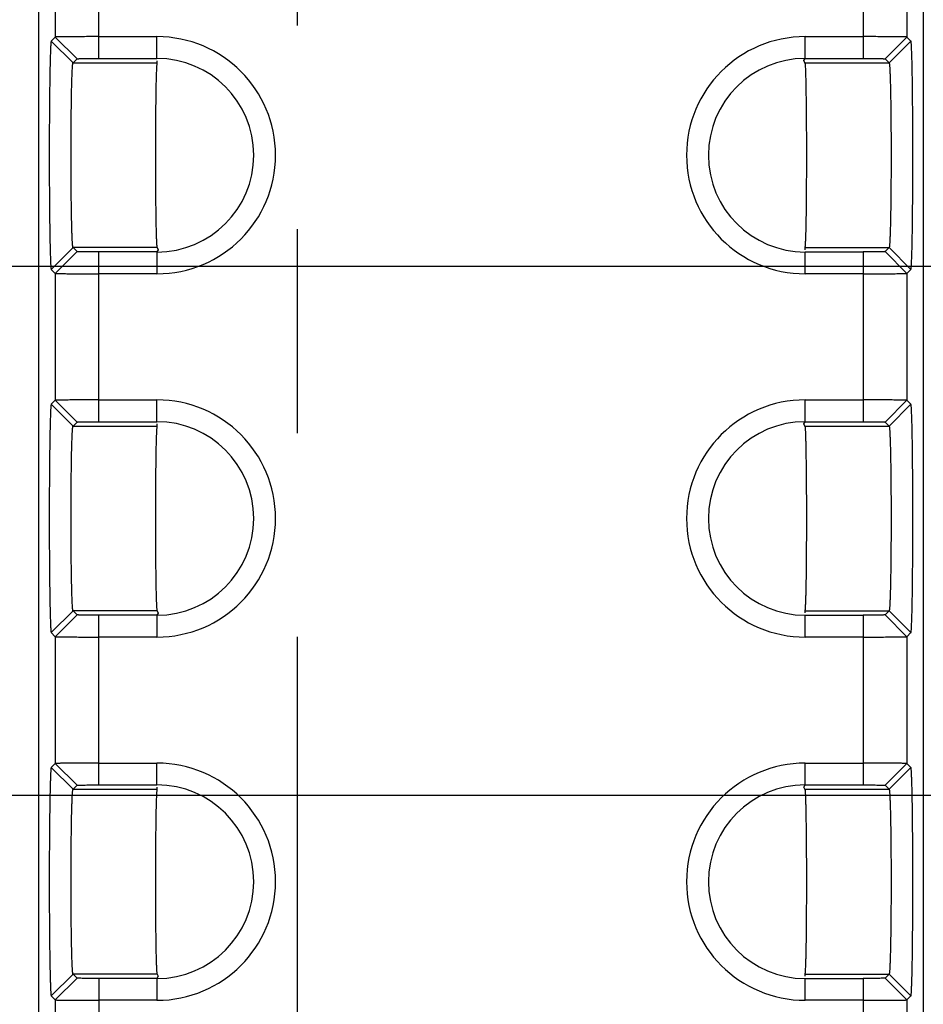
# Model space of a CAD drawing. Header units: inches. Extents: x 0 to 34, y 0 to 22.
# Tile 27 of 71: x 11.252 to 11.874, y 15.35 to 16.027. Entities that reach past the tile are written whole.
import ezdxf

# ---------------------------------------------------------------- set-up
doc = ezdxf.new("R2010")
doc.units = ezdxf.units.IN
doc.header["$LTSCALE"] = 1.87
doc.header["$MEASUREMENT"] = 0
doc.linetypes.add('CENTER', pattern=[0.6, 0.375, -0.075, 0.075, -0.075])
doc.layers.get('0').update_dxf_attribs({"linetype": 'CONTINUOUS'})
doc.layers.add('DEFAULT_1', color=7, linetype='CENTER')
doc.layers.add('DIMENSIONS', color=7, linetype='CONTINUOUS')
doc.styles.get("Standard").update_dxf_attribs({"font": 'txt', "width": 0.8})
doc.dimstyles.new('DIMSTYLE_1', dxfattribs={"dimtxt": 0.125, "dimasz": 0.18, "dimexe": 0.125, "dimexo": 0.0625, "dimgap": 0.09, "dimtad": 0, "dimtih": 1, "dimtoh": 1, "dimzin": 4, "dimdsep": 46, "dimtxsty": 'STANDARD', "dimblk": '_FILLED', "dimblk1": '_FILLED', "dimblk2": '_FILLED', "dimcen": 0.09, "dimadec": 0, "dimazin": 0, "dimtp": 0.01, "dimtm": 0.01, "dimtfac": 1, "dimtofl": 0, "dimtmove": 0, "dimatfit": 3, "dimldrblk": '_FILLED', "dimfxl": 1, "dimtolj": 1, "dimtzin": 4, "dimarcsym": 0})

# ---------------------------------------------------------------- blocks, each defined once
blk = doc.blocks.new('*D26')
at = {"layer": 'DIMENSIONS', "color": 2, "linetype": 'CONTINUOUS'}
blk.add_line((19.07628, 15.45503), (19.07628, 14.07486), dxfattribs=at)
at = {"layer": 'DIMENSIONS', "color": 2, "linetype": 'CONTINUOUS', "insert": (19.01378, 14.01236), "char_height": 0.125, "width": 1.325, "attachment_point": 3, "rotation": 90, "line_spacing_factor": 0.9}
blk.add_mtext('13.06{\\Ftxt.shx;\\W1.000000;\\H0.125000; }[331.8]', dxfattribs=at)
blk = doc.blocks.new('_FILLED')
at = {"color": 0, "linetype": 'BYBLOCK'}
blk.add_solid([(0, 0), (-1, 0.1736), (-1, -0.1736)], dxfattribs=at)
blk = doc.blocks.new('*D27')
at = {"layer": 'DIMENSIONS', "color": 2, "linetype": 'CONTINUOUS'}
blk.add_line((20.17628, 15.45503), (20.17628, 14.07486), dxfattribs=at)
at = {"layer": 'DIMENSIONS', "color": 2, "linetype": 'CONTINUOUS', "insert": (20.11378, 14.01236), "char_height": 0.125, "width": 1.325, "attachment_point": 3, "rotation": 90, "line_spacing_factor": 0.9}
blk.add_mtext('14.16{\\Ftxt.shx;\\W1.000000;\\H0.125000; }[359.8]', dxfattribs=at)
blk = doc.blocks.new('*D41')
at = {"layer": 'DIMENSIONS', "color": 2, "linetype": 'CONTINUOUS'}
blk.add_line((11.63088, 17.84663), (22.59482, 17.84663), dxfattribs=at)
at = {"layer": 'DIMENSIONS', "color": 2, "linetype": 'CONTINUOUS', "insert": (22.65732, 17.90913), "char_height": 0.125, "width": 1.125, "attachment_point": 1, "line_spacing_factor": 0.9}
blk.add_mtext('3.08{\\Ftxt.shx;\\W1.000000;\\H0.125000; }[78.3]', dxfattribs=at)
blk = doc.blocks.new('*D42')
at = {"layer": 'DIMENSIONS', "color": 2, "linetype": 'CONTINUOUS'}
blk.add_line((10.99995, 16.19363), (22.59482, 16.19363), dxfattribs=at)
at = {"layer": 'DIMENSIONS', "color": 2, "linetype": 'CONTINUOUS', "insert": (22.65732, 16.25613), "char_height": 0.125, "width": 1.125, "attachment_point": 1, "line_spacing_factor": 0.9}
blk.add_mtext('1.43{\\Ftxt.shx;\\W1.000000;\\H0.125000; }[36.4]', dxfattribs=at)
blk = doc.blocks.new('*D43')
at = {"layer": 'DIMENSIONS', "color": 2, "linetype": 'CONTINUOUS'}
blk.add_line((10.99635, 15.85763), (22.59482, 15.85763), dxfattribs=at)
at = {"layer": 'DIMENSIONS', "color": 2, "linetype": 'CONTINUOUS', "insert": (22.65732, 15.92013), "char_height": 0.125, "width": 1.125, "attachment_point": 1, "line_spacing_factor": 0.9}
blk.add_mtext('1.10{\\Ftxt.shx;\\W1.000000;\\H0.125000; }[27.8]', dxfattribs=at)
blk = doc.blocks.new('*D44')
at = {"layer": 'DIMENSIONS', "color": 2, "linetype": 'CONTINUOUS'}
blk.add_line((10.99995, 15.49363), (22.59482, 15.49363), dxfattribs=at)
at = {"layer": 'DIMENSIONS', "color": 2, "linetype": 'CONTINUOUS', "insert": (22.65732, 15.55613), "char_height": 0.125, "width": 1.025, "attachment_point": 1, "line_spacing_factor": 0.9}
blk.add_mtext('.73{\\Ftxt.shx;\\W1.000000;\\H0.125000; }[18.6]', dxfattribs=at)

msp = doc.modelspace()

# ---------------------------------------------------------------- linework, layer by layer
at = {"color": 7, "linetype": 'CONTINUOUS'}
for p, q in [((11.26559, 14.8415), (11.26559, 18.15169)), ((11.87411, 18.15169), (11.87411, 14.8415)), ((11.30687, 16.0007), (11.30687, 16.11749)), ((11.83283, 16.11749), (11.83283, 16.0007)), ((11.27688, 16.10274), (11.27688, 16.01544)), ((11.86283, 16.10274), (11.86283, 16.01544)), ((11.27412, 16.01269), (11.27688, 16.01544)), ((11.27688, 16.01544), (11.29188, 16.00044)), ((11.30687, 16.0157), (11.34685, 16.0157)), ((11.34685, 16.0007), (11.34685, 16.0157)), ((11.79285, 16.0007), (11.79285, 16.0157)), ((11.79285, 16.0157), (11.83283, 16.0157)), ((11.84783, 16.00044), (11.86283, 16.01544)), ((11.86283, 16.01544), (11.86559, 16.01269)), ((11.28912, 15.99768), (11.27412, 16.01269)), ((11.85058, 15.99768), (11.86559, 16.01269)), ((11.28912, 15.99768), (11.29188, 16.00044)), ((11.30687, 16.0007), (11.34685, 16.0007)), ((11.79194, 15.99917), (11.79285, 16.0007)), ((11.79285, 16.0007), (11.83283, 16.0007)), ((11.84783, 16.00044), (11.85058, 15.99768)), ((11.28912, 15.99768), (11.34685, 15.99768)), ((11.34685, 15.99914), (11.34685, 15.99768)), ((11.79259, 15.99768), (11.79194, 15.99917)), ((11.79259, 15.99768), (11.85058, 15.99768)), ((11.28912, 15.8705), (11.27412, 15.8555)), ((11.29188, 15.86774), (11.27688, 15.85274)), ((11.28912, 15.8705), (11.29188, 15.86774)), ((11.34712, 15.8705), (11.28912, 15.8705)), ((11.30687, 15.7507), (11.30687, 15.86749)), ((11.34685, 15.86749), (11.30687, 15.86749)), ((11.34777, 15.86902), (11.34685, 15.86749)), ((11.34685, 15.86749), (11.34685, 15.85248)), ((11.34712, 15.8705), (11.34777, 15.86902)), ((11.79285, 15.86904), (11.79285, 15.8705)), ((11.79285, 15.8705), (11.85059, 15.8705)), ((11.79285, 15.85248), (11.79285, 15.86749)), ((11.79285, 15.86749), (11.83283, 15.86749)), ((11.83283, 15.86749), (11.83283, 15.7507)), ((11.85059, 15.8705), (11.84783, 15.86774)), ((11.84783, 15.86774), (11.86283, 15.85274)), ((11.85058, 15.8705), (11.86559, 15.8555)), ((11.27688, 15.85274), (11.27412, 15.8555)), ((11.27688, 15.85274), (11.27688, 15.76544)), ((11.34685, 15.85248), (11.30687, 15.85248)), ((11.83283, 15.85248), (11.79285, 15.85248)), ((11.86559, 15.8555), (11.86283, 15.85274)), ((11.86283, 15.85274), (11.86283, 15.76544)), ((11.27412, 15.76269), (11.27688, 15.76544)), ((11.28912, 15.74768), (11.27412, 15.76269)), ((11.27688, 15.76544), (11.29188, 15.75044)), ((11.30687, 15.7657), (11.34685, 15.7657)), ((11.34685, 15.7507), (11.34685, 15.7657)), ((11.79285, 15.7507), (11.79285, 15.7657)), ((11.79285, 15.7657), (11.83283, 15.7657)), ((11.84783, 15.75044), (11.86283, 15.76544)), ((11.85058, 15.74768), (11.86559, 15.76269)), ((11.86283, 15.76544), (11.86559, 15.76269)), ((11.28912, 15.74768), (11.29188, 15.75044)), ((11.30687, 15.7507), (11.34685, 15.7507)), ((11.34685, 15.74914), (11.34685, 15.74768)), ((11.79194, 15.74917), (11.79285, 15.7507)), ((11.79259, 15.74768), (11.79194, 15.74917)), ((11.79285, 15.7507), (11.83283, 15.7507)), ((11.84783, 15.75044), (11.85058, 15.74768)), ((11.28912, 15.74768), (11.34685, 15.74768)), ((11.79259, 15.74768), (11.85058, 15.74768)), ((11.28912, 15.6205), (11.27412, 15.6055)), ((11.28912, 15.6205), (11.29188, 15.61774)), ((11.34712, 15.6205), (11.28912, 15.6205)), ((11.34712, 15.6205), (11.34777, 15.61902)), ((11.79285, 15.61904), (11.79285, 15.6205)), ((11.79285, 15.6205), (11.85059, 15.6205)), ((11.85059, 15.6205), (11.84783, 15.61774)), ((11.85058, 15.6205), (11.86559, 15.6055)), ((11.29188, 15.61774), (11.27688, 15.60274)), ((11.30687, 15.5007), (11.30687, 15.61749)), ((11.34685, 15.61749), (11.30687, 15.61749)), ((11.34777, 15.61902), (11.34685, 15.61749)), ((11.34685, 15.61749), (11.34685, 15.60248)), ((11.79285, 15.60248), (11.79285, 15.61749)), ((11.79285, 15.61749), (11.83283, 15.61749)), ((11.83283, 15.61749), (11.83283, 15.5007)), ((11.84783, 15.61774), (11.86283, 15.60274)), ((11.27688, 15.60274), (11.27412, 15.6055)), ((11.27688, 15.60274), (11.27688, 15.51544)), ((11.34685, 15.60248), (11.30687, 15.60248)), ((11.83283, 15.60248), (11.79285, 15.60248)), ((11.86559, 15.6055), (11.86283, 15.60274)), ((11.86283, 15.60274), (11.86283, 15.51544)), ((11.27412, 15.51269), (11.27688, 15.51544)), ((11.28912, 15.49768), (11.27412, 15.51269)), ((11.27688, 15.51544), (11.29188, 15.50044)), ((11.30687, 15.5157), (11.34685, 15.5157)), ((11.34685, 15.5007), (11.34685, 15.5157)), ((11.79285, 15.5007), (11.79285, 15.5157)), ((11.79285, 15.5157), (11.83283, 15.5157)), ((11.84783, 15.50044), (11.86283, 15.51544)), ((11.85058, 15.49768), (11.86559, 15.51269)), ((11.86283, 15.51544), (11.86559, 15.51269)), ((11.28912, 15.49768), (11.29188, 15.50044)), ((11.30687, 15.5007), (11.34685, 15.5007)), ((11.34685, 15.49914), (11.34685, 15.49768)), ((11.79194, 15.49917), (11.79285, 15.5007)), ((11.79259, 15.49768), (11.79194, 15.49917)), ((11.79285, 15.5007), (11.83283, 15.5007)), ((11.84783, 15.50044), (11.85059, 15.49768)), ((11.28912, 15.49768), (11.34685, 15.49768)), ((11.79259, 15.49768), (11.85059, 15.49768)), ((11.28912, 15.3705), (11.27412, 15.3555)), ((11.28912, 15.3705), (11.29188, 15.36774)), ((11.34712, 15.3705), (11.28912, 15.3705)), ((11.34712, 15.3705), (11.34777, 15.36902)), ((11.79285, 15.36904), (11.79285, 15.3705)), ((11.79285, 15.3705), (11.85058, 15.3705)), ((11.85058, 15.3705), (11.84783, 15.36774)), ((11.85058, 15.3705), (11.86559, 15.3555)), ((11.29188, 15.36774), (11.27688, 15.35274)), ((11.30687, 15.36749), (11.30687, 14.85278)), ((11.34685, 15.36749), (11.30687, 15.36749)), ((11.34777, 15.36902), (11.34685, 15.36749)), ((11.34685, 15.36749), (11.34685, 15.35248)), ((11.79285, 15.35248), (11.79285, 15.36749)), ((11.79285, 15.36749), (11.83283, 15.36749)), ((11.83283, 15.36749), (11.83283, 14.85278)), ((11.84783, 15.36774), (11.86283, 15.35274)), ((11.27688, 15.35274), (11.27412, 15.3555)), ((11.27688, 15.35274), (11.27688, 14.85278)), ((11.34685, 15.35248), (11.30687, 15.35248)), ((11.83283, 15.35248), (11.79285, 15.35248)), ((11.86559, 15.3555), (11.86283, 15.35274)), ((11.86283, 15.35274), (11.86283, 14.85278))]:
    msp.add_line(p, q, dxfattribs=at)
for centre, radius, start, end in [((11.34685, 15.93409), 0.08161, 270, 90), ((11.79285, 15.93409), 0.08161, 90, 269.99999), ((11.34685, 15.93409), 0.06661, 270, 90), ((11.79285, 15.93409), 0.06661, 90, 270), ((11.34685, 15.68409), 0.08161, 270, 89.99999), ((11.79285, 15.68409), 0.08161, 90, 269.99999), ((11.34685, 15.68409), 0.06661, 270, 90), ((11.79285, 15.68409), 0.06661, 90, 270), ((11.34685, 15.43409), 0.08161, 270, 89.99999), ((11.79285, 15.43409), 0.08161, 90, 269.99999), ((11.34685, 15.43409), 0.06661, 270, 90), ((11.79285, 15.43409), 0.06661, 90, 270)]:
    msp.add_arc(centre, radius, start, end, dxfattribs=at)
for points, knots in [([(11.30687, 16.0157), (11.30495, 16.0157), (11.30117, 16.0157), (11.29567, 16.01568), (11.29058, 16.01566), (11.28669, 16.01563), (11.28394, 16.01561), (11.28219, 16.01559), (11.28067, 16.01557), (11.2794, 16.01555), (11.27838, 16.01552), (11.2777, 16.0155), (11.2773, 16.01548), (11.27709, 16.01547), (11.27696, 16.01546), (11.27689, 16.01545), (11.27688, 16.01544)], [0, 0, 0, 0, 0.191961, 0.378185, 0.550246, 0.701023, 0.766827, 0.825423, 0.876198, 0.918669, 0.95255, 0.97757, 0.986675, 0.993466, 0.997913, 1, 1, 1, 1]), ([(11.86283, 16.01544), (11.86281, 16.01545), (11.86274, 16.01546), (11.86261, 16.01547), (11.86241, 16.01548), (11.862, 16.0155), (11.86132, 16.01552), (11.86031, 16.01555), (11.85904, 16.01557), (11.85752, 16.01559), (11.85577, 16.01561), (11.85301, 16.01563), (11.84913, 16.01566), (11.84404, 16.01568), (11.83853, 16.0157), (11.83475, 16.0157), (11.83283, 16.0157)], [0, 0, 0, 0, 0.002087, 0.006534, 0.013324, 0.022429, 0.047449, 0.081328, 0.123799, 0.174574, 0.233169, 0.298973, 0.44975, 0.621813, 0.808039, 1, 1, 1, 1]), ([(11.27412, 16.01268), (11.27408, 16.01264), (11.27404, 16.01246), (11.27397, 16.01212), (11.27391, 16.01159), (11.27385, 16.01088), (11.27378, 16.00999), (11.27369, 16.00845), (11.27359, 16.00609), (11.27347, 16.00275), (11.27336, 15.99876), (11.27325, 15.99417), (11.27316, 15.98901), (11.27307, 15.98334), (11.27296, 15.97489), (11.27286, 15.96348), (11.27279, 15.94907), (11.27276, 15.93409), (11.27279, 15.91912), (11.27286, 15.9047), (11.27296, 15.89329), (11.27307, 15.88485), (11.27316, 15.87917), (11.27325, 15.87401), (11.27336, 15.86942), (11.27347, 15.86544), (11.27359, 15.8621), (11.27369, 15.85974), (11.27378, 15.8582), (11.27385, 15.8573), (11.27391, 15.8566), (11.27397, 15.85606), (11.27404, 15.85572), (11.27408, 15.85554), (11.27412, 15.8555)], [0, 0, 0, 0, 0.001096, 0.00333, 0.00672, 0.011259, 0.01694, 0.02375, 0.040712, 0.062026, 0.087461, 0.116758, 0.149655, 0.185873, 0.22505, 0.310741, 0.403564, 0.499999, 0.596433, 0.689256, 0.774948, 0.814124, 0.850342, 0.883239, 0.912535, 0.93797, 0.959284, 0.976247, 0.983058, 0.988739, 0.993279, 0.996669, 0.998904, 1, 1, 1, 1]), ([(11.86559, 15.8555), (11.86563, 15.85554), (11.86567, 15.85573), (11.86573, 15.85606), (11.86579, 15.8566), (11.86586, 15.8573), (11.86592, 15.8582), (11.86601, 15.85974), (11.86612, 15.8621), (11.86624, 15.86544), (11.86635, 15.86942), (11.86645, 15.87401), (11.86655, 15.87917), (11.86664, 15.88485), (11.86674, 15.89329), (11.86684, 15.9047), (11.86692, 15.91912), (11.86694, 15.93409), (11.86692, 15.94907), (11.86684, 15.96348), (11.86674, 15.97489), (11.86664, 15.98334), (11.86655, 15.98901), (11.86645, 15.99417), (11.86635, 15.99876), (11.86624, 16.00275), (11.86612, 16.00609), (11.86601, 16.00845), (11.86592, 16.00999), (11.86586, 16.01088), (11.86579, 16.01159), (11.86573, 16.01212), (11.86567, 16.01246), (11.86563, 16.01264), (11.86559, 16.01268)], [0, 0, 0, 0, 0.001096, 0.00333, 0.00672, 0.011259, 0.01694, 0.02375, 0.040712, 0.062026, 0.087461, 0.116758, 0.149655, 0.185873, 0.22505, 0.310741, 0.403564, 0.499999, 0.596433, 0.689256, 0.774948, 0.814124, 0.850342, 0.883239, 0.912535, 0.93797, 0.959284, 0.976247, 0.983058, 0.988739, 0.993279, 0.996669, 0.998904, 1, 1, 1, 1]), ([(11.29188, 16.00044), (11.2919, 16.00046), (11.29203, 16.00047), (11.29225, 16.0005), (11.29263, 16.00052), (11.29314, 16.00054), (11.29377, 16.00056), (11.29486, 16.0006), (11.29649, 16.00063), (11.29873, 16.00066), (11.30127, 16.00068), (11.30402, 16.0007), (11.30591, 16.0007), (11.30687, 16.0007)], [0, 0, 0, 0, 0.006699, 0.022671, 0.047733, 0.081632, 0.124101, 0.174854, 0.299182, 0.449887, 0.621908, 0.808092, 1, 1, 1, 1]), ([(11.83283, 16.0007), (11.83379, 16.0007), (11.83568, 16.0007), (11.83843, 16.00068), (11.84098, 16.00066), (11.84321, 16.00063), (11.84484, 16.0006), (11.84593, 16.00056), (11.84657, 16.00054), (11.84707, 16.00052), (11.84745, 16.0005), (11.84768, 16.00047), (11.8478, 16.00046), (11.84783, 16.00044)], [0, 0, 0, 0, 0.191907, 0.378088, 0.550104, 0.700809, 0.825139, 0.875894, 0.918364, 0.952264, 0.977328, 0.9933, 1, 1, 1, 1]), ([(11.28912, 15.8705), (11.28908, 15.87053), (11.28904, 15.87068), (11.28898, 15.87095), (11.28891, 15.87139), (11.28885, 15.87196), (11.28879, 15.87268), (11.2887, 15.87393), (11.28859, 15.87584), (11.28847, 15.87854), (11.28836, 15.88176), (11.28826, 15.88548), (11.28816, 15.88965), (11.28807, 15.89424), (11.28796, 15.90108), (11.28786, 15.91031), (11.28779, 15.92197), (11.28776, 15.93409), (11.28779, 15.94621), (11.28786, 15.95787), (11.28796, 15.96711), (11.28807, 15.97394), (11.28816, 15.97853), (11.28825, 15.98271), (11.28836, 15.98642), (11.28847, 15.98964), (11.28859, 15.99234), (11.28869, 15.99426), (11.28878, 15.9955), (11.28885, 15.99622), (11.28891, 15.9968), (11.28897, 15.99723), (11.28904, 15.9975), (11.28908, 15.99765), (11.28912, 15.99768)], [0, 0, 0, 0, 0.001139, 0.003394, 0.006798, 0.011348, 0.017035, 0.02385, 0.040817, 0.06213, 0.087558, 0.116845, 0.149732, 0.18594, 0.225106, 0.310777, 0.403583, 0.5, 0.596418, 0.689223, 0.774894, 0.81406, 0.850268, 0.883155, 0.912442, 0.937871, 0.959183, 0.97615, 0.982965, 0.988653, 0.993202, 0.996606, 0.998862, 1, 1, 1, 1]), ([(11.34636, 15.88878), (11.34627, 15.89372), (11.34614, 15.90446), (11.34603, 15.92137), (11.34602, 15.93641), (11.34605, 15.94861), (11.3461, 15.95742), (11.34617, 15.96573), (11.34626, 15.97337), (11.34637, 15.98016), (11.34647, 15.98522), (11.34657, 15.98875), (11.34664, 15.99096), (11.34671, 15.99288), (11.34678, 15.99448), (11.34686, 15.99575), (11.34693, 15.99661), (11.34699, 15.99713), (11.34702, 15.99739), (11.34706, 15.99756), (11.34709, 15.99765), (11.34711, 15.99768)], [0, 0, 0, 0, 0.135987, 0.295804, 0.465853, 0.550197, 0.631677, 0.708515, 0.77911, 0.841927, 0.89558, 0.918648, 0.939048, 0.95666, 0.971374, 0.983119, 0.991834, 0.995038, 0.997465, 0.999113, 1, 1, 1, 1]), ([(11.79259, 15.99768), (11.79262, 15.99764), (11.79265, 15.99749), (11.79271, 15.99722), (11.79275, 15.9968), (11.79281, 15.99624), (11.79285, 15.99554), (11.79293, 15.99434), (11.79301, 15.99251), (11.7931, 15.98992), (11.79319, 15.98683), (11.79327, 15.98327), (11.79332, 15.98074), (11.79335, 15.97941)], [0, 0, 0, 0, 0.007957, 0.023422, 0.046496, 0.07715, 0.115325, 0.160957, 0.27431, 0.416421, 0.585815, 0.780879, 1, 1, 1, 1]), ([(11.85058, 15.99768), (11.85062, 15.99765), (11.85066, 15.9975), (11.85073, 15.99723), (11.85079, 15.9968), (11.85085, 15.99622), (11.85092, 15.9955), (11.85101, 15.99426), (11.85112, 15.99234), (11.85123, 15.98964), (11.85134, 15.98642), (11.85145, 15.98271), (11.85154, 15.97853), (11.85163, 15.97394), (11.85174, 15.96711), (11.85184, 15.95787), (11.85192, 15.94621), (11.85194, 15.93409), (11.85192, 15.92197), (11.85184, 15.91031), (11.85174, 15.90108), (11.85163, 15.89424), (11.85155, 15.88965), (11.85145, 15.88548), (11.85135, 15.88176), (11.85123, 15.87854), (11.85112, 15.87584), (11.85101, 15.87393), (11.85092, 15.87268), (11.85086, 15.87196), (11.85079, 15.87139), (11.85073, 15.87095), (11.85067, 15.87068), (11.85062, 15.87053), (11.85059, 15.8705)], [0, 0, 0, 0, 0.001139, 0.003394, 0.006798, 0.011348, 0.017035, 0.02385, 0.040817, 0.06213, 0.087558, 0.116845, 0.149732, 0.18594, 0.225106, 0.310777, 0.403583, 0.5, 0.596418, 0.689223, 0.774894, 0.81406, 0.850268, 0.883155, 0.912442, 0.937871, 0.959183, 0.97615, 0.982965, 0.988653, 0.993202, 0.996606, 0.998862, 1, 1, 1, 1]), ([(11.79335, 15.97941), (11.79343, 15.97447), (11.79357, 15.96373), (11.79367, 15.94681), (11.79369, 15.93177), (11.79365, 15.91958), (11.7936, 15.91076), (11.79354, 15.90245), (11.79345, 15.89482), (11.79334, 15.88803), (11.79323, 15.88296), (11.79314, 15.87944), (11.79307, 15.87722), (11.79299, 15.87531), (11.79292, 15.87371), (11.79284, 15.87243), (11.79278, 15.87158), (11.79272, 15.87106), (11.79268, 15.8708), (11.79264, 15.87062), (11.79261, 15.87053), (11.79259, 15.87051)], [0, 0, 0, 0, 0.135987, 0.295804, 0.465853, 0.550197, 0.631677, 0.708515, 0.77911, 0.841927, 0.89558, 0.918648, 0.939048, 0.95666, 0.971374, 0.983119, 0.991834, 0.995038, 0.997465, 0.999113, 1, 1, 1, 1]), ([(11.34711, 15.87051), (11.34708, 15.87054), (11.34705, 15.87069), (11.347, 15.87096), (11.34695, 15.87139), (11.3469, 15.87194), (11.34685, 15.87264), (11.34678, 15.87384), (11.34669, 15.87568), (11.3466, 15.87827), (11.34651, 15.88136), (11.34643, 15.88492), (11.34638, 15.88744), (11.34636, 15.88878)], [0, 0, 0, 0, 0.007957, 0.023422, 0.046496, 0.07715, 0.115325, 0.160957, 0.27431, 0.416421, 0.585815, 0.780879, 1, 1, 1, 1]), ([(11.30687, 15.86749), (11.30591, 15.86749), (11.30402, 15.86749), (11.30127, 15.8675), (11.29873, 15.86753), (11.29649, 15.86756), (11.29486, 15.86759), (11.29377, 15.86762), (11.29314, 15.86764), (11.29263, 15.86767), (11.29225, 15.86768), (11.29203, 15.86772), (11.2919, 15.86772), (11.29188, 15.86774)], [0, 0, 0, 0, 0.191907, 0.378088, 0.550104, 0.700809, 0.825139, 0.875894, 0.918364, 0.952264, 0.977328, 0.9933, 1, 1, 1, 1]), ([(11.84783, 15.86774), (11.8478, 15.86772), (11.84768, 15.86772), (11.84745, 15.86768), (11.84707, 15.86767), (11.84657, 15.86764), (11.84593, 15.86762), (11.84484, 15.86759), (11.84321, 15.86756), (11.84098, 15.86753), (11.83843, 15.8675), (11.83568, 15.86749), (11.83379, 15.86749), (11.83283, 15.86749)], [0, 0, 0, 0, 0.006699, 0.022671, 0.047733, 0.081632, 0.124101, 0.174854, 0.299182, 0.449887, 0.621908, 0.808092, 1, 1, 1, 1]), ([(11.27688, 15.85274), (11.27689, 15.85273), (11.27696, 15.85273), (11.27709, 15.85271), (11.2773, 15.8527), (11.2777, 15.85268), (11.27838, 15.85266), (11.2794, 15.85264), (11.28067, 15.85262), (11.28219, 15.8526), (11.28394, 15.85258), (11.28669, 15.85255), (11.29058, 15.85252), (11.29567, 15.8525), (11.30117, 15.85249), (11.30495, 15.85248), (11.30687, 15.85248)], [0, 0, 0, 0, 0.002087, 0.006534, 0.013324, 0.022429, 0.047449, 0.081328, 0.123799, 0.174574, 0.233169, 0.298973, 0.44975, 0.621813, 0.808039, 1, 1, 1, 1]), ([(11.83283, 15.85248), (11.83475, 15.85248), (11.83853, 15.85249), (11.84404, 15.8525), (11.84913, 15.85252), (11.85301, 15.85255), (11.85577, 15.85258), (11.85752, 15.8526), (11.85904, 15.85262), (11.86031, 15.85264), (11.86132, 15.85266), (11.862, 15.85268), (11.86241, 15.8527), (11.86261, 15.85271), (11.86274, 15.85273), (11.86281, 15.85273), (11.86283, 15.85274)], [0, 0, 0, 0, 0.191961, 0.378185, 0.550246, 0.701023, 0.766827, 0.825423, 0.876198, 0.918669, 0.95255, 0.97757, 0.986675, 0.993466, 0.997913, 1, 1, 1, 1]), ([(11.27412, 15.76268), (11.27408, 15.76264), (11.27404, 15.76246), (11.27397, 15.76212), (11.27391, 15.76159), (11.27385, 15.76088), (11.27378, 15.75999), (11.27369, 15.75845), (11.27359, 15.75609), (11.27347, 15.75275), (11.27336, 15.74876), (11.27325, 15.74417), (11.27316, 15.73901), (11.27307, 15.73334), (11.27296, 15.72489), (11.27286, 15.71348), (11.27279, 15.69907), (11.27276, 15.68409), (11.27279, 15.66912), (11.27286, 15.6547), (11.27296, 15.64329), (11.27307, 15.63485), (11.27316, 15.62917), (11.27325, 15.62401), (11.27336, 15.61942), (11.27347, 15.61544), (11.27359, 15.6121), (11.27369, 15.60974), (11.27378, 15.6082), (11.27385, 15.6073), (11.27391, 15.6066), (11.27397, 15.60606), (11.27404, 15.60572), (11.27408, 15.60554), (11.27412, 15.6055)], [0, 0, 0, 0, 0.001096, 0.00333, 0.00672, 0.011259, 0.01694, 0.02375, 0.040712, 0.062026, 0.087461, 0.116758, 0.149655, 0.185873, 0.22505, 0.310741, 0.403564, 0.499999, 0.596433, 0.689256, 0.774948, 0.814124, 0.850342, 0.883239, 0.912535, 0.93797, 0.959284, 0.976247, 0.983058, 0.988739, 0.993279, 0.996669, 0.998904, 1, 1, 1, 1]), ([(11.30687, 15.7657), (11.30495, 15.7657), (11.30117, 15.7657), (11.29567, 15.76568), (11.29058, 15.76566), (11.28669, 15.76563), (11.28394, 15.76561), (11.28219, 15.76559), (11.28067, 15.76557), (11.2794, 15.76555), (11.27838, 15.76552), (11.2777, 15.7655), (11.2773, 15.76548), (11.27709, 15.76547), (11.27696, 15.76546), (11.27689, 15.76545), (11.27688, 15.76544)], [0, 0, 0, 0, 0.191961, 0.378185, 0.550246, 0.701023, 0.766827, 0.825423, 0.876198, 0.918669, 0.95255, 0.97757, 0.986675, 0.993466, 0.997913, 1, 1, 1, 1]), ([(11.86283, 15.76544), (11.86281, 15.76545), (11.86274, 15.76546), (11.86261, 15.76547), (11.86241, 15.76548), (11.862, 15.7655), (11.86132, 15.76552), (11.86031, 15.76555), (11.85904, 15.76557), (11.85752, 15.76559), (11.85577, 15.76561), (11.85301, 15.76563), (11.84913, 15.76566), (11.84404, 15.76568), (11.83853, 15.7657), (11.83475, 15.7657), (11.83283, 15.7657)], [0, 0, 0, 0, 0.002087, 0.006534, 0.013324, 0.022429, 0.047449, 0.081328, 0.123799, 0.174574, 0.233169, 0.298973, 0.44975, 0.621813, 0.808039, 1, 1, 1, 1]), ([(11.86559, 15.6055), (11.86563, 15.60554), (11.86567, 15.60573), (11.86573, 15.60606), (11.86579, 15.6066), (11.86586, 15.6073), (11.86592, 15.6082), (11.86601, 15.60974), (11.86612, 15.6121), (11.86624, 15.61544), (11.86635, 15.61942), (11.86645, 15.62401), (11.86655, 15.62917), (11.86664, 15.63485), (11.86674, 15.64329), (11.86684, 15.6547), (11.86692, 15.66912), (11.86694, 15.68409), (11.86692, 15.69907), (11.86684, 15.71348), (11.86674, 15.72489), (11.86664, 15.73334), (11.86655, 15.73901), (11.86645, 15.74417), (11.86635, 15.74876), (11.86624, 15.75275), (11.86612, 15.75609), (11.86601, 15.75845), (11.86592, 15.75999), (11.86586, 15.76088), (11.86579, 15.76159), (11.86573, 15.76212), (11.86567, 15.76246), (11.86563, 15.76264), (11.86559, 15.76268)], [0, 0, 0, 0, 0.001096, 0.00333, 0.00672, 0.011259, 0.01694, 0.02375, 0.040712, 0.062026, 0.087461, 0.116758, 0.149655, 0.185873, 0.22505, 0.310741, 0.403564, 0.499999, 0.596433, 0.689256, 0.774948, 0.814124, 0.850342, 0.883239, 0.912535, 0.93797, 0.959284, 0.976247, 0.983058, 0.988739, 0.993279, 0.996669, 0.998904, 1, 1, 1, 1]), ([(11.29188, 15.75044), (11.2919, 15.75046), (11.29203, 15.75047), (11.29225, 15.7505), (11.29263, 15.75052), (11.29314, 15.75054), (11.29377, 15.75056), (11.29486, 15.7506), (11.29649, 15.75063), (11.29873, 15.75066), (11.30127, 15.75068), (11.30402, 15.7507), (11.30591, 15.7507), (11.30687, 15.7507)], [0, 0, 0, 0, 0.006699, 0.022671, 0.047733, 0.081632, 0.124101, 0.174854, 0.299182, 0.449887, 0.621908, 0.808092, 1, 1, 1, 1]), ([(11.83283, 15.7507), (11.83379, 15.7507), (11.83568, 15.7507), (11.83843, 15.75068), (11.84098, 15.75066), (11.84321, 15.75063), (11.84484, 15.7506), (11.84593, 15.75056), (11.84657, 15.75054), (11.84707, 15.75052), (11.84745, 15.7505), (11.84768, 15.75047), (11.8478, 15.75046), (11.84783, 15.75044)], [0, 0, 0, 0, 0.191907, 0.378088, 0.550104, 0.700809, 0.825139, 0.875894, 0.918364, 0.952264, 0.977328, 0.9933, 1, 1, 1, 1]), ([(11.28912, 15.6205), (11.28908, 15.62053), (11.28904, 15.62068), (11.28898, 15.62095), (11.28891, 15.62139), (11.28885, 15.62196), (11.28879, 15.62268), (11.2887, 15.62393), (11.28859, 15.62584), (11.28847, 15.62854), (11.28836, 15.63176), (11.28826, 15.63548), (11.28816, 15.63965), (11.28807, 15.64424), (11.28796, 15.65108), (11.28786, 15.66031), (11.28779, 15.67197), (11.28776, 15.68409), (11.28779, 15.69621), (11.28786, 15.70787), (11.28796, 15.71711), (11.28807, 15.72394), (11.28816, 15.72853), (11.28825, 15.73271), (11.28836, 15.73642), (11.28847, 15.73964), (11.28859, 15.74234), (11.28869, 15.74426), (11.28878, 15.7455), (11.28885, 15.74622), (11.28891, 15.7468), (11.28897, 15.74723), (11.28904, 15.7475), (11.28908, 15.74765), (11.28912, 15.74768)], [0, 0, 0, 0, 0.001139, 0.003394, 0.006798, 0.011348, 0.017035, 0.02385, 0.040817, 0.06213, 0.087558, 0.116845, 0.149732, 0.18594, 0.225106, 0.310777, 0.403583, 0.5, 0.596418, 0.689223, 0.774894, 0.81406, 0.850268, 0.883155, 0.912442, 0.937871, 0.959183, 0.97615, 0.982965, 0.988653, 0.993202, 0.996606, 0.998862, 1, 1, 1, 1]), ([(11.34636, 15.63878), (11.34627, 15.64372), (11.34614, 15.65446), (11.34603, 15.67137), (11.34602, 15.68641), (11.34605, 15.69861), (11.3461, 15.70742), (11.34617, 15.71573), (11.34626, 15.72337), (11.34637, 15.73016), (11.34647, 15.73522), (11.34657, 15.73875), (11.34664, 15.74096), (11.34671, 15.74288), (11.34678, 15.74448), (11.34686, 15.74575), (11.34693, 15.74661), (11.34699, 15.74713), (11.34702, 15.74739), (11.34706, 15.74756), (11.34709, 15.74765), (11.34711, 15.74768)], [0, 0, 0, 0, 0.135987, 0.295804, 0.465853, 0.550197, 0.631677, 0.708515, 0.77911, 0.841927, 0.89558, 0.918648, 0.939048, 0.95666, 0.971374, 0.983119, 0.991834, 0.995038, 0.997465, 0.999113, 1, 1, 1, 1]), ([(11.79259, 15.74768), (11.79262, 15.74764), (11.79265, 15.74749), (11.79271, 15.74722), (11.79275, 15.7468), (11.79281, 15.74624), (11.79285, 15.74554), (11.79293, 15.74434), (11.79301, 15.74251), (11.7931, 15.73992), (11.79319, 15.73683), (11.79327, 15.73327), (11.79332, 15.73074), (11.79335, 15.72941)], [0, 0, 0, 0, 0.007957, 0.023422, 0.046496, 0.07715, 0.115325, 0.160957, 0.27431, 0.416421, 0.585815, 0.780879, 1, 1, 1, 1]), ([(11.85058, 15.74768), (11.85062, 15.74765), (11.85066, 15.7475), (11.85073, 15.74723), (11.85079, 15.7468), (11.85085, 15.74622), (11.85092, 15.7455), (11.85101, 15.74426), (11.85112, 15.74234), (11.85123, 15.73964), (11.85134, 15.73642), (11.85145, 15.73271), (11.85154, 15.72853), (11.85163, 15.72394), (11.85174, 15.71711), (11.85184, 15.70787), (11.85192, 15.69621), (11.85194, 15.68409), (11.85192, 15.67197), (11.85184, 15.66031), (11.85174, 15.65108), (11.85163, 15.64424), (11.85155, 15.63965), (11.85145, 15.63548), (11.85135, 15.63176), (11.85123, 15.62854), (11.85112, 15.62584), (11.85101, 15.62393), (11.85092, 15.62268), (11.85086, 15.62196), (11.85079, 15.62139), (11.85073, 15.62095), (11.85067, 15.62068), (11.85062, 15.62053), (11.85059, 15.6205)], [0, 0, 0, 0, 0.001139, 0.003394, 0.006798, 0.011348, 0.017035, 0.02385, 0.040817, 0.06213, 0.087558, 0.116845, 0.149732, 0.18594, 0.225106, 0.310777, 0.403583, 0.5, 0.596418, 0.689223, 0.774894, 0.81406, 0.850268, 0.883155, 0.912442, 0.937871, 0.959183, 0.97615, 0.982965, 0.988653, 0.993202, 0.996606, 0.998862, 1, 1, 1, 1]), ([(11.79335, 15.72941), (11.79343, 15.72447), (11.79357, 15.71373), (11.79367, 15.69681), (11.79369, 15.68177), (11.79365, 15.66958), (11.7936, 15.66076), (11.79354, 15.65245), (11.79345, 15.64482), (11.79334, 15.63803), (11.79323, 15.63296), (11.79314, 15.62944), (11.79307, 15.62722), (11.79299, 15.62531), (11.79292, 15.62371), (11.79284, 15.62243), (11.79278, 15.62158), (11.79272, 15.62106), (11.79268, 15.6208), (11.79264, 15.62062), (11.79261, 15.62053), (11.79259, 15.62051)], [0, 0, 0, 0, 0.135987, 0.295804, 0.465853, 0.550197, 0.631677, 0.708515, 0.77911, 0.841927, 0.89558, 0.918648, 0.939048, 0.95666, 0.971374, 0.983119, 0.991834, 0.995038, 0.997465, 0.999113, 1, 1, 1, 1]), ([(11.34711, 15.62051), (11.34708, 15.62054), (11.34705, 15.62069), (11.347, 15.62096), (11.34695, 15.62139), (11.3469, 15.62194), (11.34685, 15.62264), (11.34678, 15.62384), (11.34669, 15.62568), (11.3466, 15.62827), (11.34651, 15.63136), (11.34643, 15.63492), (11.34638, 15.63744), (11.34636, 15.63878)], [0, 0, 0, 0, 0.007957, 0.023422, 0.046496, 0.07715, 0.115325, 0.160957, 0.27431, 0.416421, 0.585815, 0.780879, 1, 1, 1, 1]), ([(11.30687, 15.61749), (11.30591, 15.61749), (11.30402, 15.61749), (11.30127, 15.6175), (11.29873, 15.61753), (11.29649, 15.61756), (11.29486, 15.61759), (11.29377, 15.61762), (11.29314, 15.61764), (11.29263, 15.61767), (11.29225, 15.61768), (11.29203, 15.61772), (11.2919, 15.61772), (11.29188, 15.61774)], [0, 0, 0, 0, 0.191907, 0.378088, 0.550104, 0.700809, 0.825139, 0.875894, 0.918364, 0.952264, 0.977328, 0.9933, 1, 1, 1, 1]), ([(11.84783, 15.61774), (11.8478, 15.61772), (11.84768, 15.61772), (11.84745, 15.61768), (11.84707, 15.61767), (11.84657, 15.61764), (11.84593, 15.61762), (11.84484, 15.61759), (11.84321, 15.61756), (11.84098, 15.61753), (11.83843, 15.6175), (11.83568, 15.61749), (11.83379, 15.61749), (11.83283, 15.61749)], [0, 0, 0, 0, 0.006699, 0.022671, 0.047733, 0.081632, 0.124101, 0.174854, 0.299182, 0.449887, 0.621908, 0.808092, 1, 1, 1, 1]), ([(11.27688, 15.60274), (11.27689, 15.60273), (11.27696, 15.60273), (11.27709, 15.60271), (11.2773, 15.6027), (11.2777, 15.60268), (11.27838, 15.60266), (11.2794, 15.60264), (11.28067, 15.60262), (11.28219, 15.6026), (11.28394, 15.60258), (11.28669, 15.60255), (11.29058, 15.60252), (11.29567, 15.6025), (11.30117, 15.60249), (11.30495, 15.60248), (11.30687, 15.60248)], [0, 0, 0, 0, 0.002087, 0.006534, 0.013324, 0.022429, 0.047449, 0.081328, 0.123799, 0.174574, 0.233169, 0.298973, 0.44975, 0.621813, 0.808039, 1, 1, 1, 1]), ([(11.83283, 15.60248), (11.83475, 15.60248), (11.83853, 15.60249), (11.84404, 15.6025), (11.84913, 15.60252), (11.85301, 15.60255), (11.85577, 15.60258), (11.85752, 15.6026), (11.85904, 15.60262), (11.86031, 15.60264), (11.86132, 15.60266), (11.862, 15.60268), (11.86241, 15.6027), (11.86261, 15.60271), (11.86274, 15.60273), (11.86281, 15.60273), (11.86283, 15.60274)], [0, 0, 0, 0, 0.191961, 0.378185, 0.550246, 0.701023, 0.766827, 0.825423, 0.876198, 0.918669, 0.95255, 0.97757, 0.986675, 0.993466, 0.997913, 1, 1, 1, 1]), ([(11.27412, 15.51268), (11.27408, 15.51264), (11.27404, 15.51246), (11.27397, 15.51212), (11.27391, 15.51159), (11.27385, 15.51088), (11.27378, 15.50999), (11.27369, 15.50845), (11.27359, 15.50609), (11.27347, 15.50275), (11.27336, 15.49876), (11.27325, 15.49417), (11.27316, 15.48901), (11.27307, 15.48334), (11.27296, 15.47489), (11.27286, 15.46348), (11.27279, 15.44907), (11.27276, 15.43409), (11.27279, 15.41912), (11.27286, 15.4047), (11.27296, 15.39329), (11.27307, 15.38485), (11.27316, 15.37917), (11.27325, 15.37401), (11.27336, 15.36942), (11.27347, 15.36544), (11.27359, 15.3621), (11.27369, 15.35974), (11.27378, 15.3582), (11.27385, 15.3573), (11.27391, 15.3566), (11.27397, 15.35606), (11.27404, 15.35572), (11.27408, 15.35554), (11.27412, 15.3555)], [0, 0, 0, 0, 0.001096, 0.00333, 0.00672, 0.011259, 0.01694, 0.02375, 0.040712, 0.062026, 0.087461, 0.116758, 0.149655, 0.185873, 0.22505, 0.310741, 0.403564, 0.499999, 0.596433, 0.689256, 0.774948, 0.814124, 0.850342, 0.883239, 0.912535, 0.93797, 0.959284, 0.976247, 0.983058, 0.988739, 0.993279, 0.996669, 0.998904, 1, 1, 1, 1]), ([(11.30687, 15.5157), (11.30495, 15.5157), (11.30117, 15.5157), (11.29567, 15.51568), (11.29058, 15.51566), (11.28669, 15.51563), (11.28394, 15.51561), (11.28219, 15.51559), (11.28067, 15.51557), (11.2794, 15.51555), (11.27838, 15.51552), (11.2777, 15.5155), (11.2773, 15.51548), (11.27709, 15.51547), (11.27696, 15.51546), (11.27689, 15.51545), (11.27688, 15.51544)], [0, 0, 0, 0, 0.191961, 0.378185, 0.550246, 0.701023, 0.766827, 0.825423, 0.876198, 0.918669, 0.95255, 0.97757, 0.986675, 0.993466, 0.997913, 1, 1, 1, 1]), ([(11.86283, 15.51544), (11.86281, 15.51545), (11.86274, 15.51546), (11.86261, 15.51547), (11.86241, 15.51548), (11.862, 15.5155), (11.86132, 15.51552), (11.86031, 15.51555), (11.85904, 15.51557), (11.85752, 15.51559), (11.85577, 15.51561), (11.85301, 15.51563), (11.84913, 15.51566), (11.84404, 15.51568), (11.83853, 15.5157), (11.83475, 15.5157), (11.83283, 15.5157)], [0, 0, 0, 0, 0.002087, 0.006534, 0.013324, 0.022429, 0.047449, 0.081328, 0.123799, 0.174574, 0.233169, 0.298973, 0.44975, 0.621813, 0.808039, 1, 1, 1, 1]), ([(11.86559, 15.3555), (11.86563, 15.35554), (11.86567, 15.35572), (11.86573, 15.35606), (11.86579, 15.35659), (11.86586, 15.3573), (11.86592, 15.35819), (11.86601, 15.35974), (11.86612, 15.3621), (11.86624, 15.36544), (11.86635, 15.36942), (11.86645, 15.37401), (11.86655, 15.37917), (11.86664, 15.38485), (11.86674, 15.39329), (11.86684, 15.4047), (11.86692, 15.41912), (11.86694, 15.43409), (11.86692, 15.44907), (11.86684, 15.46348), (11.86674, 15.47489), (11.86664, 15.48334), (11.86655, 15.48901), (11.86645, 15.49417), (11.86635, 15.49876), (11.86624, 15.50275), (11.86612, 15.50609), (11.86601, 15.50845), (11.86592, 15.50999), (11.86586, 15.51088), (11.86579, 15.51159), (11.86573, 15.51212), (11.86567, 15.51246), (11.86563, 15.51264), (11.86559, 15.51268)], [0, 0, 0, 0, 0.001097, 0.003333, 0.006726, 0.01127, 0.016955, 0.02377, 0.040739, 0.062056, 0.08749, 0.116784, 0.149677, 0.185893, 0.225069, 0.310759, 0.403579, 0.500011, 0.596443, 0.689263, 0.774953, 0.814129, 0.850346, 0.883241, 0.912537, 0.937971, 0.959285, 0.976248, 0.983058, 0.988739, 0.99328, 0.99667, 0.998904, 1, 1, 1, 1]), ([(11.29188, 15.50044), (11.2919, 15.50046), (11.29203, 15.50047), (11.29225, 15.5005), (11.29263, 15.50052), (11.29314, 15.50054), (11.29377, 15.50056), (11.29486, 15.5006), (11.29649, 15.50063), (11.29873, 15.50066), (11.30127, 15.50068), (11.30402, 15.5007), (11.30591, 15.5007), (11.30687, 15.5007)], [0, 0, 0, 0, 0.006699, 0.022671, 0.047733, 0.081632, 0.124101, 0.174854, 0.299182, 0.449887, 0.621908, 0.808092, 1, 1, 1, 1]), ([(11.83283, 15.5007), (11.83379, 15.5007), (11.83568, 15.5007), (11.83843, 15.50068), (11.84098, 15.50066), (11.84321, 15.50063), (11.84484, 15.5006), (11.84593, 15.50056), (11.84657, 15.50054), (11.84707, 15.50052), (11.84745, 15.5005), (11.84768, 15.50047), (11.8478, 15.50046), (11.84783, 15.50044)], [0, 0, 0, 0, 0.191907, 0.378088, 0.550104, 0.700809, 0.825139, 0.875894, 0.918364, 0.952264, 0.977328, 0.9933, 1, 1, 1, 1]), ([(11.28912, 15.3705), (11.28908, 15.37053), (11.28904, 15.37068), (11.28898, 15.37095), (11.28891, 15.37139), (11.28885, 15.37196), (11.28879, 15.37268), (11.2887, 15.37393), (11.28859, 15.37584), (11.28847, 15.37854), (11.28836, 15.38176), (11.28826, 15.38548), (11.28816, 15.38965), (11.28807, 15.39424), (11.28796, 15.40108), (11.28786, 15.41031), (11.28779, 15.42197), (11.28776, 15.43409), (11.28779, 15.44621), (11.28786, 15.45787), (11.28796, 15.46711), (11.28807, 15.47394), (11.28816, 15.47853), (11.28825, 15.48271), (11.28836, 15.48642), (11.28847, 15.48964), (11.28859, 15.49234), (11.28869, 15.49426), (11.28878, 15.4955), (11.28885, 15.49622), (11.28891, 15.4968), (11.28897, 15.49723), (11.28904, 15.4975), (11.28908, 15.49765), (11.28912, 15.49768)], [0, 0, 0, 0, 0.001139, 0.003394, 0.006798, 0.011348, 0.017035, 0.02385, 0.040817, 0.06213, 0.087558, 0.116845, 0.149732, 0.18594, 0.225106, 0.310777, 0.403583, 0.5, 0.596418, 0.689223, 0.774894, 0.81406, 0.850268, 0.883155, 0.912442, 0.937871, 0.959183, 0.97615, 0.982965, 0.988653, 0.993202, 0.996606, 0.998862, 1, 1, 1, 1]), ([(11.34636, 15.38878), (11.34627, 15.39372), (11.34614, 15.40446), (11.34603, 15.42137), (11.34602, 15.43641), (11.34605, 15.44861), (11.3461, 15.45742), (11.34617, 15.46573), (11.34626, 15.47337), (11.34637, 15.48016), (11.34647, 15.48522), (11.34657, 15.48875), (11.34664, 15.49096), (11.34671, 15.49288), (11.34678, 15.49448), (11.34686, 15.49575), (11.34693, 15.49661), (11.34699, 15.49713), (11.34702, 15.49739), (11.34706, 15.49756), (11.34709, 15.49765), (11.34711, 15.49768)], [0, 0, 0, 0, 0.135987, 0.295804, 0.465853, 0.550197, 0.631677, 0.708515, 0.77911, 0.841927, 0.89558, 0.918648, 0.939048, 0.95666, 0.971374, 0.983119, 0.991834, 0.995038, 0.997465, 0.999113, 1, 1, 1, 1]), ([(11.79259, 15.49768), (11.79262, 15.49764), (11.79265, 15.49749), (11.79271, 15.49722), (11.79275, 15.4968), (11.79281, 15.49624), (11.79285, 15.49554), (11.79293, 15.49434), (11.79301, 15.49251), (11.7931, 15.48992), (11.79319, 15.48683), (11.79327, 15.48327), (11.79332, 15.48074), (11.79335, 15.47941)], [0, 0, 0, 0, 0.007957, 0.023422, 0.046496, 0.07715, 0.115325, 0.160957, 0.27431, 0.416421, 0.585815, 0.780879, 1, 1, 1, 1]), ([(11.85059, 15.49768), (11.85062, 15.49765), (11.85067, 15.4975), (11.85073, 15.49723), (11.85079, 15.4968), (11.85086, 15.49622), (11.85092, 15.4955), (11.85101, 15.49426), (11.85112, 15.49234), (11.85124, 15.48964), (11.85135, 15.48642), (11.85145, 15.48271), (11.85155, 15.47853), (11.85163, 15.47394), (11.85174, 15.46711), (11.85184, 15.45787), (11.85192, 15.44621), (11.85194, 15.43409), (11.85192, 15.42197), (11.85184, 15.41031), (11.85174, 15.40108), (11.85163, 15.39424), (11.85154, 15.38965), (11.85145, 15.38548), (11.85134, 15.38176), (11.85123, 15.37854), (11.85111, 15.37584), (11.85101, 15.37393), (11.85092, 15.37268), (11.85085, 15.37196), (11.85079, 15.37139), (11.85073, 15.37095), (11.85066, 15.37068), (11.85062, 15.37053), (11.85058, 15.3705)], [0, 0, 0, 0, 0.001138, 0.003394, 0.006798, 0.011347, 0.017035, 0.02385, 0.040817, 0.062129, 0.087558, 0.116844, 0.149732, 0.18594, 0.225106, 0.310776, 0.403582, 0.5, 0.596417, 0.689223, 0.774893, 0.81406, 0.850268, 0.883155, 0.912442, 0.93787, 0.959183, 0.97615, 0.982965, 0.988652, 0.993202, 0.996606, 0.998861, 1, 1, 1, 1]), ([(11.79335, 15.47941), (11.79343, 15.47447), (11.79357, 15.46373), (11.79367, 15.44681), (11.79369, 15.43177), (11.79365, 15.41958), (11.7936, 15.41076), (11.79354, 15.40245), (11.79345, 15.39482), (11.79334, 15.38803), (11.79323, 15.38296), (11.79314, 15.37944), (11.79307, 15.37722), (11.79299, 15.37531), (11.79292, 15.37371), (11.79284, 15.37243), (11.79278, 15.37158), (11.79272, 15.37106), (11.79268, 15.3708), (11.79264, 15.37062), (11.79261, 15.37053), (11.79259, 15.37051)], [0, 0, 0, 0, 0.135987, 0.295804, 0.465853, 0.550197, 0.631677, 0.708515, 0.77911, 0.841927, 0.89558, 0.918648, 0.939048, 0.95666, 0.971374, 0.983119, 0.991834, 0.995038, 0.997465, 0.999113, 1, 1, 1, 1]), ([(11.34711, 15.37051), (11.34708, 15.37054), (11.34705, 15.37069), (11.347, 15.37096), (11.34695, 15.37139), (11.3469, 15.37194), (11.34685, 15.37264), (11.34678, 15.37384), (11.34669, 15.37568), (11.3466, 15.37827), (11.34651, 15.38136), (11.34643, 15.38492), (11.34638, 15.38744), (11.34636, 15.38878)], [0, 0, 0, 0, 0.007957, 0.023422, 0.046496, 0.07715, 0.115325, 0.160957, 0.27431, 0.416421, 0.585815, 0.780879, 1, 1, 1, 1]), ([(11.30687, 15.36749), (11.30591, 15.36749), (11.30402, 15.36749), (11.30127, 15.3675), (11.29873, 15.36753), (11.29649, 15.36756), (11.29486, 15.36759), (11.29377, 15.36762), (11.29314, 15.36764), (11.29263, 15.36767), (11.29225, 15.36768), (11.29203, 15.36772), (11.2919, 15.36772), (11.29188, 15.36774)], [0, 0, 0, 0, 0.191907, 0.378088, 0.550104, 0.700809, 0.825139, 0.875894, 0.918364, 0.952264, 0.977328, 0.9933, 1, 1, 1, 1]), ([(11.84783, 15.36774), (11.8478, 15.36772), (11.84768, 15.36772), (11.84745, 15.36768), (11.84707, 15.36767), (11.84657, 15.36764), (11.84593, 15.36762), (11.84484, 15.36759), (11.84321, 15.36756), (11.84098, 15.36753), (11.83843, 15.3675), (11.83568, 15.36749), (11.83379, 15.36749), (11.83283, 15.36749)], [0, 0, 0, 0, 0.006699, 0.022671, 0.047733, 0.081632, 0.124101, 0.174854, 0.299182, 0.449887, 0.621908, 0.808092, 1, 1, 1, 1]), ([(11.27688, 15.35274), (11.27689, 15.35273), (11.27696, 15.35273), (11.27709, 15.35271), (11.2773, 15.3527), (11.2777, 15.35268), (11.27838, 15.35266), (11.2794, 15.35264), (11.28067, 15.35262), (11.28219, 15.3526), (11.28394, 15.35258), (11.28669, 15.35255), (11.29058, 15.35252), (11.29567, 15.3525), (11.30117, 15.35249), (11.30495, 15.35248), (11.30687, 15.35248)], [0, 0, 0, 0, 0.002087, 0.006534, 0.013324, 0.022429, 0.047449, 0.081328, 0.123799, 0.174574, 0.233169, 0.298973, 0.44975, 0.621813, 0.808039, 1, 1, 1, 1]), ([(11.83283, 15.35248), (11.83475, 15.35248), (11.83853, 15.35249), (11.84404, 15.3525), (11.84913, 15.35252), (11.85301, 15.35255), (11.85577, 15.35258), (11.85752, 15.3526), (11.85904, 15.35262), (11.86031, 15.35264), (11.86132, 15.35266), (11.862, 15.35268), (11.86241, 15.3527), (11.86261, 15.35271), (11.86274, 15.35273), (11.86281, 15.35273), (11.86283, 15.35274)], [0, 0, 0, 0, 0.191961, 0.378185, 0.550246, 0.701023, 0.766827, 0.825423, 0.876198, 0.918669, 0.95255, 0.97757, 0.986675, 0.993466, 0.997913, 1, 1, 1, 1])]:
    msp.add_open_spline(points, degree=3, knots=knots, dxfattribs=at)
at = {"layer": 'DEFAULT_1', "color": 7, "linetype": 'CENTER'}
msp.add_line((11.44328, 17.84663), (11.44328, 15.06467), dxfattribs=at)

# ---------------------------------------------------------------- dimensions: what is measured, and where the dimension line sits
at = {"layer": 'DIMENSIONS', "color": 2, "linetype": 'CONTINUOUS'}
for feature_location, offset, dtype, origin, picture, middle in [((11.63088, 17.84663), (10.96394, 0), 0, (11.56838, 14.76236), '*D41', (23.21982, 17.84663)), ((10.99995, 16.19363), (11.59486, 0), 0, (10.93745, 14.76236), '*D42', (23.21982, 16.19363)), ((10.99635, 15.85763), (11.59847, 0), 0, (10.93385, 14.76236), '*D43', (23.21982, 15.85763)), ((10.99995, 15.49363), (11.59486, 0), 0, (10.93745, 14.76236), '*D44', (23.16982, 15.49363)), ((19.07628, 15.45503), (0, -1.38018), 1, (6.01228, 15.51753), '*D26', (19.07628, 13.34986)), ((20.17628, 15.45503), (0, -1.38018), 1, (6.01228, 15.51753), '*D27', (20.17628, 13.34986))]:
    dim = msp.add_ordinate_dim(feature_location=feature_location, offset=offset, dtype=dtype, origin=origin, dimstyle='DIMSTYLE_1', override={"dimtad": 1, "dimtih": 0, "dimtoh": 0}, dxfattribs=at)
    dim.commit()
    dim.dimension.update_dxf_attribs({"geometry": picture, "text_midpoint": middle})

doc.saveas('drawing.dxf')
